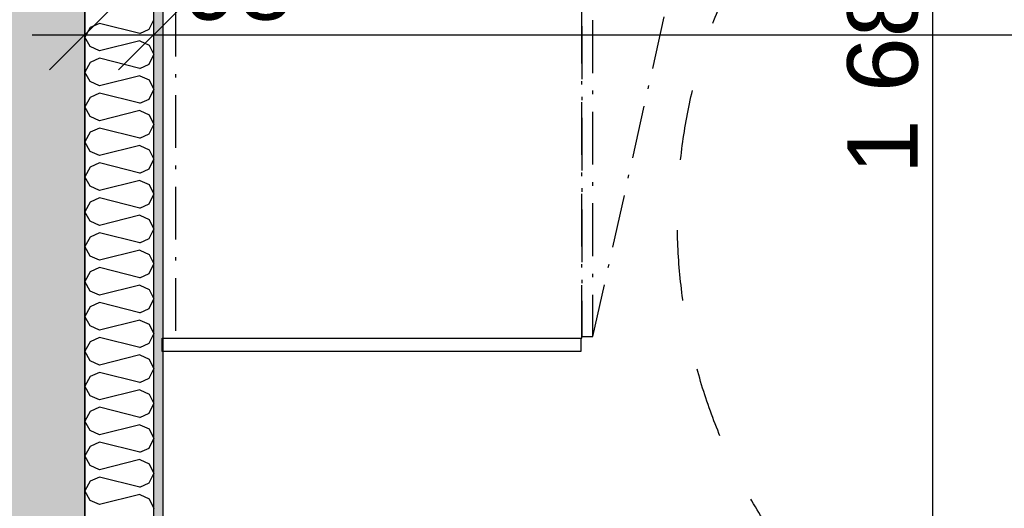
# Model space of a CAD drawing. Header units: millimetres. Extents: x -5000 to 341424, y -9235 to 550260.
# Tile 138 of 236: x 294519 to 295917, y 352770 to 353464. Entities that reach past the tile are written whole.
import ezdxf
from ezdxf.enums import TextEntityAlignment as Align

# ---------------------------------------------------------------- set-up
doc = ezdxf.new("R2010")
doc.units = ezdxf.units.MM
doc.header["$LTSCALE"] = 0.5
doc.header["$MEASUREMENT"] = 0
for name, pattern in [('Over snittplan', [260, 150, -50, 10, -50]), ('PLINE', [0]), ('Stipling', [400, 200, -200])]:
    doc.linetypes.add(name, pattern=pattern)
for name, color, linetype in [('0(Nye konstruksjoner)', 7, 'Continuous'), ('232- Ikke-bærende yttervegger (Skravur)(Nye konstruksjoner)', 7, 'Continuous'), ('232- Ikke-bærende yttervegger(Nye konstruksjoner)', 7, 'Continuous'), ('242- Ikke-bærende innervegger (Skravur)(Nye konstruksjoner)', 7, 'Continuous'), ('242- Ikke-bærende innervegger(Nye konstruksjoner)', 7, 'Continuous'), ('273- Kjøkkeninnredning(Nye konstruksjoner)', 7, 'Continuous'), ('842-M___1_50 Målsetting bygning(Nye konstruksjoner)', 7, 'Continuous'), ('862- M___Nettoareal(Nye konstruksjoner)', 7, 'Continuous'), ('862- M___Nettoareal(Polylinje)(Nye konstruksjoner)', 7, 'Continuous'), ('862- M___Nettoareal(Tekst)(Nye konstruksjoner)', 7, 'Continuous')]:
    doc.layers.add(name, color=color, linetype=linetype)
doc.layers.add('236- Innvendig kledning og overflate(Nye konstruksjoner)', color=7, linetype='Continuous', lineweight=0)
doc.styles.add('GENERATED_STYLE_1', font='txt')
doc.styles.add('GENERATED_STYLE_3', font='arial.ttf')
doc.dimstyles.new('GENERATED_STYLE__3', dxfattribs={"dimtxt": 100, "dimasz": 95, "dimexe": 0.18, "dimexo": 0.0625, "dimgap": 0, "dimtad": 1, "dimdec": 0, "dimzin": 0, "dimdsep": 46, "dimtxsty": 'GENERATED_STYLE_3', "dimblk": 'ARROWHEAD_6', "dimblk1": 'ARROWHEAD_6', "dimblk2": 'ARROWHEAD_6', "dimcen": 0.09, "dimse1": 1, "dimse2": 1, "dimclrd": 256, "dimclre": 256, "dimclrt": 256, "dimadec": 1, "dimazin": 0, "dimtfac": 1, "dimtdec": 4, "dimtmove": 2, "dimatfit": 3, "dimfxl": 1, "dimtolj": 1, "dimtzin": 0, "dimarcsym": 0})
doc.dimstyles.new('GENERATED_STYLE__4', dxfattribs={"dimtxt": 100, "dimasz": 95, "dimexe": 0.18, "dimexo": 0.0625, "dimgap": 0, "dimtad": 1, "dimdec": 0, "dimzin": 0, "dimdsep": 46, "dimtxsty": 'GENERATED_STYLE_3', "dimblk": 'ARROWHEAD_6', "dimblk1": 'ARROWHEAD_6', "dimblk2": 'ARROWHEAD_6', "dimcen": 0.09, "dimse1": 1, "dimse2": 1, "dimclrd": 256, "dimclre": 256, "dimclrt": 256, "dimadec": 1, "dimazin": 0, "dimtfac": 1, "dimtdec": 4, "dimtmove": 0, "dimatfit": 3, "dimfxl": 1, "dimtolj": 1, "dimtzin": 0, "dimarcsym": 0})

# ---------------------------------------------------------------- blocks, each defined once
blk = doc.blocks.new('LEILIGHET 2__3', base_point=(300468.6, 348580.7))
at = {"layer": '862- M___Nettoareal(Polylinje)(Nye konstruksjoner)', "linetype": 'PLINE', "flags": 128}
blk.add_lwpolyline([(302741, 356380.7), (294611, 356380.7), (294611, 348080.7), (297926, 348080.7), (297926, 349780.7), (302741, 349780.7)], close=True, dxfattribs=at)
at = {"layer": '862- M___Nettoareal(Tekst)(Nye konstruksjoner)', "style": 'GENERATED_STYLE_1'}
for tag, p in [('DUMMY_861', (296689.7, 358469.3)), ('ROOM_NAME', (295952.5, 358419.5)), ('DUMMY_862', (295952.5, 358281.1))]:
    blk.add_attdef(tag, text='', height=100, dxfattribs=at).set_placement(p, align=Align.TOP_LEFT)
blk = doc.blocks.new('BAD__37', base_point=(296223.3, 353093.5))
at = {"layer": '862- M___Nettoareal(Polylinje)(Nye konstruksjoner)', "linetype": 'PLINE', "flags": 128}
blk.add_lwpolyline([(294722, 354256.6), (294722, 351276.6), (297926, 351276.6), (297926, 354256.6)], close=True, dxfattribs=at)
at = {"layer": '862- M___Nettoareal(Tekst)(Nye konstruksjoner)', "style": 'GENERATED_STYLE_1'}
for tag, p in [('DUMMY_861', (296420.6, 353281.7)), ('ROOM_NAME', (296026, 353230.2)), ('DUMMY_862', (296026, 353093.5))]:
    blk.add_attdef(tag, text='', height=100, dxfattribs=at).set_placement(p, align=Align.TOP_LEFT)
blk = doc.blocks.new('7.03.02 Household Cabinet[218]', base_point=(295317, 353012.2))
at = {"layer": '273- Kjøkkeninnredning(Nye konstruksjoner)', "linetype": 'Over snittplan'}
blk.add_line((295333, 353014.6), (295461, 353588.4), dxfattribs=at)
at = {"layer": '273- Kjøkkeninnredning(Nye konstruksjoner)', "linetype": 'Over snittplan', "flags": 128}
for points in [[(295317, 353012.2), (295317, 353611.2), (294740, 353611.2), (294740, 353012.2)], [(295317, 353014.6), (295333, 353014.6), (295333, 353608.8), (295317, 353608.8)]]:
    blk.add_lwpolyline(points, close=True, dxfattribs=at)
at = {"layer": '273- Kjøkkeninnredning(Nye konstruksjoner)', "linetype": 'Over snittplan'}
blk.add_ellipse((295333, 353009.8), major_axis=(0, 599), ratio=0.825718, start_param=6.021386, end_param=6.283185, dxfattribs=at)
blk = doc.blocks.new('7.01.22 Cover Side[221]', base_point=(295316, 353012.2))
at = {"layer": '273- Kjøkkeninnredning(Nye konstruksjoner)', "linetype": 'PLINE'}
for p, q in [((294721, 352993.2), (294721, 353012.2)), ((294721, 353012.2), (295316, 353012.2)), ((295316, 353012.2), (295316, 352993.2)), ((295316, 352993.2), (294721, 352993.2))]:
    blk.add_line(p, q, dxfattribs=at)
blk = doc.blocks.new('*X1235')
at = {"layer": '242- Ikke-bærende innervegger (Skravur)(Nye konstruksjoner)', "linetype": 'PLINE'}
for p, q in [((294631.8, 353459.2), (294618.6, 353453.1)), ((294689.3, 353444.8), (294631.8, 353459.2)), ((294702.6, 353450.8), (294709, 353464.4)), ((294618.6, 353453.1), (294611, 353439.6)), ((294689.3, 353444.8), (294702.6, 353450.8)), ((294618.6, 353426.1), (294611, 353439.6)), ((294689.3, 353434.4), (294631.8, 353420)), ((294689.3, 353434.4), (294702.6, 353428.3)), ((294702.6, 353428.3), (294709, 353414.8)), ((294631.8, 353420), (294618.6, 353426.1)), ((294702.6, 353401.3), (294709, 353414.8)), ((294618.6, 353403.6), (294611, 353390)), ((294631.8, 353409.6), (294618.6, 353403.6)), ((294689.3, 353395.2), (294631.8, 353409.6)), ((294689.3, 353395.2), (294702.6, 353401.3)), ((294618.6, 353376.5), (294611, 353390)), ((294631.8, 353370.4), (294618.6, 353376.5)), ((294689.3, 353384.8), (294631.8, 353370.4)), ((294689.3, 353384.8), (294702.6, 353378.8)), ((294702.6, 353378.8), (294709, 353365.2)), ((294631.8, 353360), (294618.6, 353354)), ((294689.3, 353345.7), (294631.8, 353360)), ((294702.6, 353351.7), (294709, 353365.2)), ((294618.6, 353354), (294611, 353340.4)), ((294689.3, 353345.7), (294702.6, 353351.7)), ((294618.6, 353326.9), (294611, 353340.4)), ((294689.3, 353335.2), (294631.8, 353320.9)), ((294689.3, 353335.2), (294702.6, 353329.2)), ((294631.8, 353320.9), (294618.6, 353326.9)), ((294702.6, 353329.2), (294709, 353315.7)), ((294702.6, 353302.1), (294709, 353315.7)), ((294618.6, 353304.4), (294611, 353290.9)), ((294631.8, 353310.5), (294618.6, 353304.4)), ((294689.3, 353296.1), (294631.8, 353310.5)), ((294689.3, 353296.1), (294702.6, 353302.1)), ((294618.6, 353277.3), (294611, 353290.9)), ((294631.8, 353271.3), (294618.6, 353277.3)), ((294689.3, 353285.7), (294631.8, 353271.3)), ((294689.3, 353285.7), (294702.6, 353279.6)), ((294702.6, 353279.6), (294709, 353266.1)), ((294631.8, 353260.9), (294618.6, 353254.8)), ((294689.3, 353246.5), (294631.8, 353260.9)), ((294702.6, 353252.5), (294709, 353266.1)), ((294618.6, 353254.8), (294611, 353241.3)), ((294689.3, 353246.5), (294702.6, 353252.5)), ((294618.6, 353227.8), (294611, 353241.3)), ((294689.3, 353236.1), (294631.8, 353221.7)), ((294689.3, 353236.1), (294702.6, 353230.1)), ((294631.8, 353221.7), (294618.6, 353227.8)), ((294702.6, 353230.1), (294709, 353216.5)), ((294618.6, 353205.3), (294611, 353191.7)), ((294631.8, 353211.3), (294618.6, 353205.3)), ((294689.3, 353196.9), (294631.8, 353211.3)), ((294702.6, 353203), (294709, 353216.5)), ((294618.6, 353178.2), (294611, 353191.7)), ((294689.3, 353196.9), (294702.6, 353203)), ((294631.8, 353172.1), (294618.6, 353178.2)), ((294689.3, 353186.5), (294631.8, 353172.1)), ((294689.3, 353186.5), (294702.6, 353180.5)), ((294702.6, 353180.5), (294709, 353166.9)), ((294631.8, 353161.7), (294618.6, 353155.7)), ((294689.3, 353147.4), (294631.8, 353161.7)), ((294702.6, 353153.4), (294709, 353166.9)), ((294618.6, 353155.7), (294611, 353142.2)), ((294689.3, 353147.4), (294702.6, 353153.4)), ((294618.6, 353128.6), (294611, 353142.2)), ((294689.3, 353136.9), (294631.8, 353122.6)), ((294689.3, 353136.9), (294702.6, 353130.9)), ((294631.8, 353122.6), (294618.6, 353128.6)), ((294702.6, 353130.9), (294709, 353117.4)), ((294618.6, 353106.1), (294611, 353092.6)), ((294631.8, 353112.2), (294618.6, 353106.1)), ((294689.3, 353097.8), (294631.8, 353112.2)), ((294702.6, 353103.8), (294709, 353117.4)), ((294618.6, 353079), (294611, 353092.6)), ((294689.3, 353097.8), (294702.6, 353103.8)), ((294631.8, 353073), (294618.6, 353079)), ((294689.3, 353087.4), (294631.8, 353073)), ((294689.3, 353087.4), (294702.6, 353081.3)), ((294702.6, 353081.3), (294709, 353067.8)), ((294702.6, 353054.3), (294709, 353067.8)), ((294618.6, 353056.5), (294611, 353043)), ((294631.8, 353062.6), (294618.6, 353056.5)), ((294689.3, 353048.2), (294631.8, 353062.6)), ((294689.3, 353048.2), (294702.6, 353054.3)), ((294618.6, 353029.5), (294611, 353043)), ((294689.3, 353037.8), (294631.8, 353023.4)), ((294689.3, 353037.8), (294702.6, 353031.8)), ((294631.8, 353023.4), (294618.6, 353029.5)), ((294702.6, 353031.8), (294709, 353018.2)), ((294631.8, 353013), (294618.6, 353007)), ((294689.3, 352998.6), (294631.8, 353013)), ((294702.6, 353004.7), (294709, 353018.2)), ((294618.6, 353007), (294611, 352993.4)), ((294689.3, 352998.6), (294702.6, 353004.7)), ((294618.6, 352979.9), (294611, 352993.4)), ((294631.8, 352973.8), (294618.6, 352979.9)), ((294689.3, 352988.2), (294631.8, 352973.8)), ((294689.3, 352988.2), (294702.6, 352982.2)), ((294702.6, 352982.2), (294709, 352968.6)), ((294702.6, 352955.1), (294709, 352968.6)), ((294618.6, 352957.4), (294611, 352943.9)), ((294631.8, 352963.4), (294618.6, 352957.4)), ((294689.3, 352949.1), (294631.8, 352963.4)), ((294689.3, 352949.1), (294702.6, 352955.1)), ((294618.6, 352930.3), (294611, 352943.9)), ((294689.3, 352938.6), (294631.8, 352924.3)), ((294689.3, 352938.6), (294702.6, 352932.6)), ((294631.8, 352924.3), (294618.6, 352930.3)), ((294702.6, 352932.6), (294709, 352919.1)), ((294631.8, 352913.9), (294618.6, 352907.8)), ((294689.3, 352899.5), (294631.8, 352913.9)), ((294702.6, 352905.5), (294709, 352919.1)), ((294618.6, 352907.8), (294611, 352894.3)), ((294689.3, 352899.5), (294702.6, 352905.5)), ((294618.6, 352880.7), (294611, 352894.3)), ((294689.3, 352889.1), (294631.8, 352874.7)), ((294689.3, 352889.1), (294702.6, 352883)), ((294702.6, 352883), (294709, 352869.5)), ((294631.8, 352874.7), (294618.6, 352880.7)), ((294702.6, 352856), (294709, 352869.5)), ((294618.6, 352858.2), (294611, 352844.7)), ((294631.8, 352864.3), (294618.6, 352858.2)), ((294689.3, 352849.9), (294631.8, 352864.3)), ((294689.3, 352849.9), (294702.6, 352856)), ((294618.6, 352831.2), (294611, 352844.7)), ((294631.8, 352825.1), (294618.6, 352831.2)), ((294689.3, 352839.5), (294631.8, 352825.1)), ((294689.3, 352839.5), (294702.6, 352833.5)), ((294702.6, 352833.5), (294709, 352819.9)), ((294631.8, 352814.7), (294618.6, 352808.7)), ((294689.3, 352800.3), (294631.8, 352814.7)), ((294702.6, 352806.4), (294709, 352819.9)), ((294618.6, 352808.7), (294611, 352795.1)), ((294689.3, 352800.3), (294702.6, 352806.4)), ((294618.6, 352781.6), (294611, 352795.1)), ((294689.3, 352789.9), (294631.8, 352775.6)), ((294689.3, 352789.9), (294702.6, 352783.9)), ((294631.8, 352775.6), (294618.6, 352781.6)), ((294702.6, 352783.9), (294709, 352770.3))]:
    blk.add_line(p, q, dxfattribs=at)
blk = doc.blocks.new('*D1465')
at = {"layer": '842-M___1_50 Målsetting bygning(Nye konstruksjoner)', "linetype": 'PLINE'}
for p, q in [((297777, 355955), (297777, 356142.5)), ((298037, 355955), (298037, 356142.5)), ((297827, 356098.7), (297727, 355998.7)), ((297987, 355998.7), (298087, 356098.7)), ((294709, 356048.7), (297777, 356048.7)), ((297777, 356048.7), (298037, 356048.7)), ((298037, 356048.7), (298112, 356048.7))]:
    blk.add_line(p, q, dxfattribs=at)
at = {"layer": '842-M___1_50 Målsetting bygning(Nye konstruksjoner)', "insert": (297798.8, 356087.3), "char_height": 100, "attachment_point": 7, "rotation": 360, "style": 'GENERATED_STYLE_3'}
blk.add_mtext('\\A1;{\\pql;\\fArial|b0|i0|c0|p0;\\W1.000000;260}', dxfattribs=at)
blk = doc.blocks.new('ARROWHEAD_6')
at = {"linetype": 'Continuous'}
for p, q in [((-0.5, -0.5), (0.5, 0.5)), ((0, 0), (-1, 0))]:
    blk.add_line(p, q, dxfattribs=at)
blk = doc.blocks.new('*D1482')
at = {"layer": '842-M___1_50 Målsetting bygning(Nye konstruksjoner)', "linetype": 'PLINE'}
for p, q in [((295815.7, 354256.6), (295815.7, 354331.6)), ((295865.7, 354206.6), (295765.7, 354306.6)), ((295909.4, 354256.6), (295721.9, 354256.6)), ((295815.7, 352576.7), (295815.7, 354256.6)), ((295765.7, 352626.7), (295865.7, 352526.7)), ((295909.4, 352576.7), (295721.9, 352576.7))]:
    blk.add_line(p, q, dxfattribs=at)
at = {"layer": '842-M___1_50 Målsetting bygning(Nye konstruksjoner)', "insert": (295795.7, 353245.1), "char_height": 100, "attachment_point": 7, "rotation": 90, "style": 'GENERATED_STYLE_3'}
blk.add_mtext('\\A1;{\\pql;\\fArial|b0|i0|c0|p0;\\W1.000000;1\xa0680}', dxfattribs=at)
blk = doc.blocks.new('*D1517')
at = {"layer": '842-M___1_50 Målsetting bygning(Nye konstruksjoner)', "linetype": 'PLINE'}
for p, q in [((294611, 353349.3), (294611, 353536.8)), ((294709, 353349.3), (294709, 353536.8)), ((294661, 353493), (294561, 353393)), ((294759, 353493), (294659, 353393)), ((294536, 353443), (294611, 353443)), ((294611, 353443), (294709, 353443)), ((294709, 353443), (297939, 353443))]:
    blk.add_line(p, q, dxfattribs=at)
blk = doc.blocks.new('*D1518')
at = {"layer": '842-M___1_50 Målsetting bygning(Nye konstruksjoner)', "linetype": 'PLINE'}
for p, q in [((294709, 353349.3), (294709, 353536.8)), ((297939, 353349.3), (297939, 353536.8)), ((294759, 353493), (294659, 353393)), ((297989, 353493), (297889, 353393)), ((294709, 353443), (297939, 353443)), ((297939, 353443), (298037, 353443))]:
    blk.add_line(p, q, dxfattribs=at)
at = {"layer": '842-M___1_50 Målsetting bygning(Nye konstruksjoner)', "char_height": 100, "attachment_point": 7, "rotation": 360, "style": 'GENERATED_STYLE_3'}
for s, insert in [('\\A1;{\\pql;\\fArial|b0|i0|c0|p0;\\W1.000000;98}', (294751.4, 353463)), ('\\A1;{\\pql;\\fArial|b0|i0|c0|p0;\\W1.000000;3\xa0230}', (296152.4, 353463)), ('\\A1;{\\pql;\\fArial|b0|i0|c0|p0;\\W1.000000;98}', (297704.1, 353464.5))]:
    blk.add_mtext(s, dxfattribs=dict(at, insert=insert))

msp = doc.modelspace()

# ---------------------------------------------------------------- hatches: boundary and pattern name
at = {"layer": '232- Ikke-bærende yttervegger (Skravur)(Nye konstruksjoner)', "linetype": 'Continuous'}
h = msp.add_hatch(dxfattribs=at)
h.set_pattern_fill('Betong_strukturell', color=256, style=0, pattern_type=2)
h.set_pattern_definition([(90.00001, (0, 0), (311.76916, 6e-05), [30, -150]), (90.00001, (-155.9, 90), (311.76916, 6e-05), [30, -150]), (150.00001, (0, 0), (155.88452, 270.00004), [30, -150]), (150.00001, (-4e-05, 180), (155.88452, 270.00004), [30, -150]), (210.00001, (-6e-06, 30), (-155.88463, 269.99998), [30, -150]), (210.00001, (-4e-05, 210), (-155.88463, 269.99998), [30, -150]), (90.000012, (-30, -6e-06), (60.000002, 1.2e-05), [0, -60.000002, 0, -90.000004]), (135.000012, (-30, 30), (42.4264, 42.426417), [0, -45.000002, 0, -75.000003])])
h.paths.add_polyline_path([(294391, 356380.6), (294391, 347870.7), (294611, 347870.7), (294611, 356380.6)])
at = {"layer": '242- Ikke-bærende innervegger (Skravur)(Nye konstruksjoner)', "linetype": 'Continuous'}
h = msp.add_hatch(dxfattribs=at)
h.set_pattern_fill('Prikker_tett', color=256, style=0, pattern_type=2)
h.set_pattern_definition([(0, (0, 0), (0, 43.30127), [0, -25]), (0, (12.5, 21.65), (0, 43.30127), [0, -25])])
h.paths.add_polyline_path([(294722, 351276.7), (294722, 354256.6), (294709, 354256.6), (294709, 351276.7)])

# ---------------------------------------------------------------- linework, layer by layer
at = {"layer": '0(Nye konstruksjoner)', "linetype": 'Stipling'}
msp.add_circle((296252.9, 353179), 800, dxfattribs=at)
at = {"layer": '232- Ikke-bærende yttervegger(Nye konstruksjoner)', "linetype": 'PLINE', "flags": 128}
msp.add_lwpolyline([(294611, 347870.7), (294611, 356380.6)], dxfattribs=at)
at = {"layer": '236- Innvendig kledning og overflate(Nye konstruksjoner)', "linetype": 'PLINE', "flags": 128}
msp.add_lwpolyline([(294722, 351276.7), (294722, 354256.6)], dxfattribs=at)
at = {"layer": '242- Ikke-bærende innervegger(Nye konstruksjoner)', "linetype": 'PLINE'}
msp.add_line((294709, 351276.7), (294709, 354269.6), dxfattribs=at)
at = {"layer": '242- Ikke-bærende innervegger(Nye konstruksjoner)', "linetype": 'PLINE', "flags": 128}
msp.add_lwpolyline([(294611, 356380.6), (294611, 351263.7)], dxfattribs=at)

# ---------------------------------------------------------------- block references
at = {"layer": '242- Ikke-bærende innervegger(Nye konstruksjoner)'}
msp.add_blockref('*X1235', (0, 0), dxfattribs=at)
at = {"layer": '273- Kjøkkeninnredning(Nye konstruksjoner)', "linetype": 'Over snittplan'}
msp.add_blockref('7.03.02 Household Cabinet[218]', (295317, 353012.2), dxfattribs=at)
at = {"layer": '273- Kjøkkeninnredning(Nye konstruksjoner)', "linetype": 'PLINE'}
msp.add_blockref('7.01.22 Cover Side[221]', (295316, 353012.2), dxfattribs=at)
at = {"layer": '862- M___Nettoareal(Nye konstruksjoner)', "linetype": 'Continuous'}
for name, p in [('LEILIGHET 2__3', (300468.6, 348580.7)), ('BAD__37', (296223.3, 353093.5))]:
    msp.add_blockref(name, p, dxfattribs=at)

# ---------------------------------------------------------------- dimensions: what is measured, and where the dimension line sits
at = {"layer": '842-M___1_50 Målsetting bygning(Nye konstruksjoner)', "linetype": 'Continuous'}
for base, p1, p2, angle, dimstyle, picture, middle, turn in [((298037, 356048.7), (297777, 356380.7), (298037, 352074.2), 360, 'GENERATED_STYLE__3', '*D1465', (297912.9, 356137.3), 360), ((295815.7, 354256.6), (295189.6, 352576.7), (295702.5, 354256.6), 90, 'GENERATED_STYLE__4', '*D1482', (295745.7, 353416.6), 90), ((294709, 353443), (294611, 353766.7), (294709, 353822.2), 360, 'GENERATED_STYLE__3', '*D1517', (294827.5, 353513), 360), ((297939, 353443), (294709, 353822.2), (297939, 352025.2), 360, 'GENERATED_STYLE__4', '*D1518', (296323.9, 353513), 360)]:
    dim = msp.add_linear_dim(base=base, p1=p1, p2=p2, angle=angle, dimstyle=dimstyle, dxfattribs=at)
    dim.commit()
    dim.dimension.update_dxf_attribs({"geometry": picture, "text_midpoint": middle, "dimtype": 160, "text_rotation": turn})

doc.saveas('drawing.dxf')
